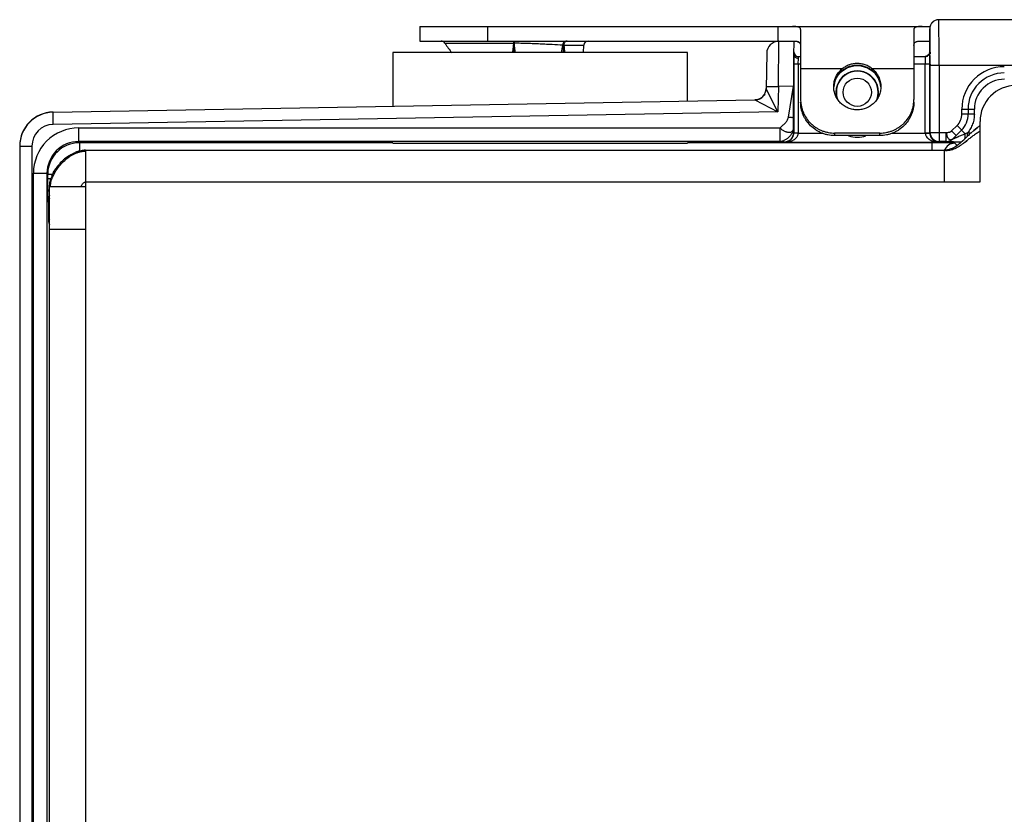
# Model space of a CAD drawing. Header units: inches. Extents: x 0.2 to 16.8, y 0.1 to 10.8.
# Tile 3 of 16: x 3 to 5.2, y 3.8 to 5.6. Entities that reach past the tile are written whole.
import ezdxf

# ---------------------------------------------------------------- set-up
doc = ezdxf.new("R2010")
doc.units = ezdxf.units.IN
doc.header["$LTSCALE"] = 0.935
doc.header["$MEASUREMENT"] = 0
doc.layers.get('0').update_dxf_attribs({"linetype": 'CONTINUOUS'})

msp = doc.modelspace()

# ---------------------------------------------------------------- linework, layer by layer
at = {"color": 7, "linetype": 'Continuous'}
for p, q in [((5.6721, 5.5675), (5.0183, 5.5675)), ((3.8724, 5.5525), (3.8724, 5.5205)), ((3.8724, 5.5525), (4.9989, 5.5525)), ((4.0224, 5.5525), (4.0224, 5.5205)), ((4.6634, 5.5525), (4.6634, 5.5205)), ((4.7134, 5.5457), (4.7134, 5.3912)), ((4.9634, 5.5457), (4.9634, 5.3912)), ((4.9983, 5.5472), (4.9983, 5.5475)), ((4.9983, 5.5475), (4.9986, 5.5384)), ((4.9983, 5.5375), (4.9983, 5.5472)), ((4.9983, 5.5375), (4.9983, 5.5375)), ((4.9983, 5.5375), (4.9983, 5.5375)), ((3.8724, 5.5205), (4.6747, 5.5205)), ((3.9282, 5.5158), (4.0801, 5.5158)), ((4.0784, 5.4971), (4.0793, 5.5062)), ((4.0793, 5.5062), (4.0803, 5.5157)), ((4.0801, 5.5183), (4.0801, 5.52)), ((4.0801, 5.5158), (4.0801, 5.52)), ((4.0801, 5.5158), (4.0801, 5.5183)), ((4.0807, 5.5157), (4.0801, 5.5158)), ((4.0803, 5.5157), (4.0804, 5.5164)), ((4.0804, 5.5205), (4.0804, 5.4949)), ((4.0804, 5.5164), (4.0805, 5.5158)), ((4.0806, 5.52), (4.0807, 5.5183)), ((4.0807, 5.5157), (4.0806, 5.52)), ((4.0807, 5.5183), (4.0807, 5.5157)), ((4.0815, 5.5062), (4.082, 5.5011)), ((4.19, 5.5205), (4.189, 5.4949)), ((4.1907, 5.5111), (4.2349, 5.5111)), ((4.234, 5.4949), (4.2349, 5.5111)), ((4.6642, 5.4199), (4.665, 5.52)), ((4.665, 5.52), (4.6984, 5.5205)), ((4.9816, 5.5205), (4.9983, 5.5205)), ((3.8134, 5.4949), (3.8134, 5.3769)), ((4.4634, 5.4949), (3.8134, 5.4949)), ((4.4634, 5.3883), (4.4634, 5.4949)), ((4.6385, 5.4934), (4.6371, 5.4149)), ((4.6984, 5.4904), (4.6983, 5.4695)), ((4.7083, 5.4695), (4.7084, 5.4827)), ((4.7084, 5.4827), (4.7084, 5.4865)), ((4.7084, 5.4865), (4.7134, 5.4865)), ((4.9634, 5.4865), (4.9887, 5.4865)), ((4.9883, 5.4861), (4.9884, 5.4828)), ((4.9884, 5.4828), (4.9885, 5.4695)), ((4.9927, 5.4874), (4.9887, 5.4865)), ((4.9963, 5.4905), (4.996, 5.4899)), ((4.9983, 5.4959), (4.998, 5.4935)), ((4.9983, 5.4959), (4.9983, 5.4958)), ((4.9984, 5.4866), (4.9983, 5.4958)), ((4.999, 5.4961), (4.999, 5.4922)), ((4.6983, 5.4695), (4.6983, 5.3177)), ((4.7134, 5.4695), (4.6983, 5.4695)), ((4.7083, 5.4695), (4.7083, 5.3172)), ((4.8052, 5.4592), (4.7134, 5.4592)), ((4.8384, 5.4664), (4.8384, 5.4665)), ((4.9634, 5.4592), (4.8716, 5.4592)), ((4.9985, 5.4695), (4.9634, 5.4695)), ((4.9885, 5.3172), (4.9885, 5.4695)), ((4.9985, 5.3177), (4.9985, 5.4695)), ((4.999, 5.4695), (4.999, 5.4675)), ((4.999, 5.3188), (4.999, 5.4675)), ((4.999, 5.4675), (5.6721, 5.4675)), ((5.019, 5.4675), (5.019, 5.2988)), ((4.7991, 5.4493), (4.7991, 5.4492)), ((4.7991, 5.4492), (4.7991, 5.4492)), ((4.8777, 5.4492), (4.8776, 5.4493)), ((4.8777, 5.4492), (4.8777, 5.4492)), ((4.6379, 5.4133), (4.6371, 5.4149)), ((4.6372, 5.4204), (4.6642, 5.4199)), ((4.6633, 5.3642), (4.6379, 5.4133)), ((4.6642, 5.4199), (4.6633, 5.3642)), ((4.6976, 5.4205), (4.6642, 5.4199)), ((4.6864, 5.3521), (4.6976, 5.4205)), ((4.6977, 5.3521), (4.6976, 5.4205)), ((3.0631, 5.3638), (4.6126, 5.3909)), ((3.0631, 5.3633), (4.6126, 5.3903)), ((4.6126, 5.3903), (4.6633, 5.3642)), ((5.0692, 5.3594), (5.0692, 5.37)), ((5.0692, 5.37), (5.0969, 5.3699)), ((5.083, 5.37), (5.083, 5.3594)), ((5.0969, 5.3593), (5.0969, 5.3699)), ((3.0636, 5.3363), (3.0631, 5.3633)), ((4.6633, 5.3642), (3.0636, 5.3363)), ((4.6979, 5.3286), (4.6977, 5.3521)), ((5.0969, 5.3593), (5.0692, 5.3594)), ((3.1196, 5.2986), (3.1196, 5.3286)), ((3.1196, 5.3286), (4.6679, 5.3286)), ((4.6679, 5.2986), (4.6679, 5.3286)), ((4.698, 5.3183), (4.6979, 5.3286)), ((5.0467, 5.3219), (5.0586, 5.3338)), ((5.0766, 5.3159), (5.0586, 5.3338)), ((5.1032, 5.329), (5.0954, 5.3228)), ((5.0954, 5.3228), (5.1031, 5.329)), ((5.1094, 5.2095), (5.1094, 5.3425)), ((4.6983, 5.3177), (4.698, 5.3183)), ((4.6983, 5.3177), (4.7083, 5.3177)), ((4.7083, 5.3172), (4.6983, 5.3174)), ((4.7083, 5.3172), (4.7616, 5.3172)), ((4.7884, 5.3173), (4.7884, 5.3118)), ((4.8884, 5.3173), (4.7884, 5.3173)), ((4.8884, 5.3118), (4.7884, 5.3118)), ((4.8884, 5.3118), (4.8884, 5.3173)), ((4.9152, 5.3172), (4.9885, 5.3172)), ((4.9885, 5.3177), (4.9985, 5.3177)), ((4.9885, 5.3172), (4.9985, 5.3174)), ((4.999, 5.3188), (4.9985, 5.3177)), ((4.999, 5.3188), (5.035, 5.3188)), ((5.035, 5.2988), (5.035, 5.3188)), ((5.0565, 5.3121), (5.0467, 5.3219)), ((5.0491, 5.3047), (5.0565, 5.3121)), ((5.0491, 5.3046), (5.0491, 5.3047)), ((5.0684, 5.324), (5.0565, 5.3121)), ((5.0819, 5.3182), (5.0766, 5.3159)), ((5.0817, 5.3103), (5.0798, 5.3085)), ((5.0817, 5.3103), (5.0819, 5.3105)), ((5.0819, 5.3105), (5.0819, 5.3182)), ((5.0819, 5.3182), (5.0903, 5.3182)), ((5.0888, 5.317), (5.0954, 5.3228)), ((5.0954, 5.3228), (5.0889, 5.317)), ((2.9894, 5.2883), (2.9894, 2.3778)), ((2.9894, 5.2883), (3.0164, 5.2883)), ((3.0164, 5.2883), (3.0164, 2.3778)), ((3.1211, 5.2958), (3.1196, 5.2986)), ((4.6679, 5.2986), (3.1196, 5.2986)), ((3.1211, 5.2958), (3.1211, 5.2771)), ((3.8134, 5.2958), (3.1211, 5.2958)), ((3.8134, 5.2949), (4.4634, 5.2949)), ((5.0038, 5.2958), (4.4634, 5.2958)), ((4.6679, 5.2986), (4.678, 5.2983)), ((4.678, 5.2983), (4.6786, 5.2972)), ((4.6786, 5.2972), (5.0182, 5.2972)), ((5.0038, 5.2795), (5.0038, 5.2958)), ((5.019, 5.2988), (5.0182, 5.2972)), ((5.0191, 5.2957), (5.0182, 5.2957)), ((5.035, 5.2988), (5.019, 5.2988)), ((5.035, 5.2988), (5.035, 5.2988)), ((5.0587, 5.29), (5.0538, 5.2949)), ((5.0753, 5.2966), (5.0801, 5.3004)), ((5.08, 5.3003), (5.0778, 5.2986)), ((5.0801, 5.3004), (5.0816, 5.3016)), ((3.1274, 5.2789), (3.1121, 5.2746)), ((3.1347, 5.2795), (3.1274, 5.2789)), ((3.1347, 5.2795), (3.1354, 5.2795)), ((3.1354, 2.3871), (3.1354, 5.2795)), ((3.1354, 5.2795), (5.0304, 5.2795)), ((5.0304, 5.2787), (5.0304, 5.2795)), ((5.0304, 5.2787), (5.0304, 5.2095)), ((5.0304, 5.2787), (5.0304, 5.2742)), ((5.0304, 5.2552), (5.0304, 5.2095)), ((3.0196, 2.4374), (3.0196, 5.2286)), ((3.0196, 5.2286), (3.0496, 5.2286)), ((3.0496, 5.2286), (3.0496, 2.4374)), ((3.0496, 5.2286), (3.0511, 5.2258)), ((3.0511, 5.2258), (3.0511, 5.2171)), ((3.0623, 5.2258), (3.0511, 5.2258)), ((3.0511, 5.2171), (3.0583, 5.2171)), ((3.0554, 2.4665), (3.0554, 5.1995)), ((3.0554, 5.1995), (3.0574, 5.1995)), ((3.0574, 5.1995), (3.1249, 5.1995)), ((3.0574, 5.1995), (3.0807, 5.1995)), ((3.0807, 5.1995), (3.0892, 5.1995)), ((3.0892, 5.1995), (3.1249, 5.1995)), ((3.1249, 5.1995), (3.1354, 5.1995)), ((3.1354, 5.2095), (5.1094, 5.2095)), ((3.0511, 5.188), (3.0515, 5.1671)), ((3.0515, 5.1671), (3.0531, 5.1639)), ((3.0531, 5.1639), (3.0531, 5.1592)), ((3.0554, 5.1639), (3.0531, 5.1639)), ((3.0531, 5.1592), (3.0554, 5.1592)), ((3.0534, 5.1192), (3.0554, 5.1153)), ((3.1354, 5.1045), (3.0554, 5.1045))]:
    msp.add_line(p, q, dxfattribs=at)
for points in [[(5.0183, 5.5675), (5.0163, 5.5674), (5.0143, 5.5671), (5.0124, 5.5667), (5.0107, 5.566), (5.009, 5.5652), (5.0074, 5.5643), (5.006, 5.5633), (5.0047, 5.5622), (5.0035, 5.561), (5.0025, 5.5597), (5.0015, 5.5584)], [(5.0015, 5.5584), (5.0007, 5.5571), (5, 5.5556), (4.9994, 5.5542), (4.999, 5.5527), (4.9986, 5.551), (4.9983, 5.5485), (4.9983, 5.5471), (4.9983, 5.5463), (4.9983, 5.4959)], [(4.998, 5.4935), (4.9961, 5.49), (4.9927, 5.4874)], [(4.996, 5.4899), (4.9928, 5.4875), (4.9927, 5.4874)], [(4.7991, 5.4492), (4.8042, 5.4542), (4.8165, 5.4619), (4.8308, 5.4659), (4.8384, 5.4664)], [(4.8384, 5.4664), (4.8466, 5.4658), (4.8609, 5.4616), (4.8731, 5.4538), (4.8777, 5.4492)]]:
    msp.add_lwpolyline(points, dxfattribs=at)
msp.add_circle((4.8384, 5.4075), 0.0312, dxfattribs=at)
for centre, radius, start, end in [((5.0183, 5.5475), 0.02, 90.0001, 180), ((3.7401, 5.5177), 1.2587, 0.665, 0.9455), ((0.5607, 5.4845), 4.4382, 0.1499, 0.6167), ((3.9197, 5.5105), 0.01, 31.4983, 89.9996), ((4.0804, 5.609), 0.1785, 211.4985, 219.9474), ((3.6908, 5.5422), 0.3902, 353.357, 354.7078), ((3.7011, 5.5415), 0.3799, 354.6758, 356.1199), ((3.0241, 5.397), 1.0631, 5.8994, 6.417), ((4.5434, 5.5488), 0.4639, 184.0892, 185.2676), ((4.54, 5.5484), 0.4604, 185.2477, 185.896), ((4.5181, 5.5449), 0.4382, 185.7435, 186.3016), ((4.4752, 5.5417), 0.3953, 185.9065, 186.5253), ((3.9283, 5.5534), 0.2637, 347.166, 350.767), ((4.1675, 4.7675), 0.744, 88.2169, 88.3794), ((4.7701, 5.5558), 0.5811, 184.417, 186.0204), ((4.2449, 5.5105), 0.01, 90.0002, 177), ((4.6655, 5.493), 0.027, 91, 179), ((3.7143, 5.5396), 0.3665, 352.9795, 353.3318), ((3.8017, 5.5286), 0.2785, 353.0395, 353.5032), ((4.4486, 5.5388), 0.3686, 186.5359, 186.8446), ((4.3534, 5.5271), 0.2726, 186.3824, 186.7996), ((4.7084, 5.4965), 0.01, 180, 270), ((4.9883, 5.4962), 0.0101, 270.1397, 280.2337), ((4.9884, 5.4961), 0.00994, 298.6001, 316.9853), ((4.9885, 5.496), 0.00977, 316.9966, 323.0107), ((4.9887, 5.4958), 0.00958, 323.0134, 337.0092), ((2.3521, 5.4698), 2.6464, 359.9934, 0.3631), ((-3.7921, 5.4678), 8.7911, 0.01137, 0.15911), ((4.8369, 5.4158), 0.0505, 126.8072, 137.2903), ((4.8365, 5.4163), 0.0499, 117.0575, 126.8285), ((4.8373, 5.4149), 0.0515, 110.4274, 117.0664), ((4.8381, 5.4125), 0.054, 100.5377, 110.4354), ((4.8383, 5.4118), 0.0547, 92.1474, 100.6015), ((4.8383, 5.4132), 0.0533, 89.8572, 92.1273), ((4.8385, 5.4132), 0.0534, 87.6527, 90.1427), ((4.8384, 5.4118), 0.0547, 78.9579, 87.6332), ((4.8386, 5.4122), 0.0543, 69.1557, 78.9825), ((4.8394, 5.4147), 0.0517, 62.5177, 69.0997), ((4.8403, 5.4163), 0.0499, 52.7263, 62.5004), ((4.8398, 5.4157), 0.0506, 42.6169, 52.7439), ((5.163, 5.37), 0.0938, 89.9941, 179.9983), ((4.8372, 5.4157), 0.0508, 138.512, 175.4576), ((4.8384, 5.4075), 0.047, 342.6693, 197.3232), ((4.8384, 5.4075), 0.0462, 340.8908, 199.103), ((4.8364, 5.4162), 0.0499, 137.2995, 138.386), ((4.8404, 5.4162), 0.0499, 41.6134, 42.5989), ((4.8396, 5.4157), 0.0508, 4.5426, 41.488), ((5.163, 5.37), 0.08, 89.99, 179.9998), ((5.1631, 5.3699), 0.0662, 89.9949, 179.998), ((4.6122, 5.4159), 0.025, 271, 359), ((4.6122, 5.4153), 0.025, 330.7422, 358.9923), ((5.1894, 5.3425), 0.08, 90, 180), ((4.6121, 5.4154), 0.0251, 271.0238, 330.7422), ((4.7855, 5.3912), 0.0721, 180.0034, 184.3493), ((4.8911, 5.3912), 0.0723, 355.6569, 359.9903), ((3.0644, 5.2888), 0.075, 91, 180), ((3.0644, 5.2883), 0.075, 90.9993, 180.0013), ((5.033, 5.3594), 0.0362, 314.9984, 0.0015), ((5.0332, 5.3593), 0.05, 314.9946, 0.0054), ((3.0644, 5.2883), 0.048, 90.9999, 180.0022), ((3.1196, 5.2286), 0.1, 90.0019, 180.0056), ((5.1951, 5.2084), 0.1517, 124.4063, 127.3252), ((5.193, 5.2113), 0.1481, 124.3711, 127.3423), ((4.678, 5.3183), 0.02, 270.0711, 359.962), ((4.6938, 5.3178), 0.0145, 350.8571, 357.73), ((4.8384, 5.3644), 0.0563, 250.2014, 289.9616), ((5.003, 5.3178), 0.0145, 182.2725, 189.1452), ((5.019, 5.3188), 0.02, 180.0139, 269.993), ((5.035, 5.3188), 0.02, 270.0046, 314.9954), ((4.7502, 5.6482), 0.4733, 312.7803, 313.4253), ((4.7903, 5.6055), 0.4147, 312.7294, 313.4744), ((4.0503, 6.3876), 1.4914, 313.4295, 313.656), ((3.39, 7.0824), 2.4499, 313.4731, 313.6099), ((5.642, 4.72), 0.8139, 133.353, 133.5065), ((5.5491, 4.8182), 0.6787, 133.0819, 133.4968), ((5.4545, 4.9189), 0.5405, 133.042, 133.3654), ((5.3555, 5.0249), 0.3955, 132.3905, 133.0526), ((5.3391, 5.0426), 0.3714, 132.367, 133.0679), ((3.1196, 5.2286), 0.07, 89.999, 180.0151), ((3.1211, 5.2258), 0.07, 90.0027, 177.9031), ((5.004, 2.5596), 2.7361, 89.7015, 90.0036), ((5.0187, 5.3404), 0.0432, 259.1088, 269.4132), ((5.0538, 5.2699), 0.025, 90.029, 157.5187), ((5.0118, 5.3543), 0.0796, 303.8031, 305.4038), ((5.0127, 5.3531), 0.0781, 303.7862, 305.4213), ((4.8977, 5.4891), 0.2564, 312.238, 312.3968), ((4.8729, 5.5161), 0.293, 312.4086, 312.7144), ((4.879, 5.5095), 0.284, 312.398, 312.7123), ((4.6998, 5.7793), 0.6115, 307.8842, 308.1842), ((3.1555, 5.1794), 0.1049, 128.0357, 135.0069), ((3.1551, 5.1799), 0.1043, 128.0136, 134.971), ((3.1518, 5.1842), 0.0989, 122.2336, 128.0159), ((3.151, 5.1853), 0.0976, 122.1939, 128.0556), ((3.1401, 5.2062), 0.0739, 107.7649, 112.3001), ((3.1397, 5.2074), 0.0727, 107.7267, 112.338), ((3.1381, 5.2123), 0.0675, 104.2513, 107.7177), ((3.1379, 5.2131), 0.0667, 104.2582, 107.739), ((12.8233, 5.266), 7.7929, 179.93948, 180.07944), ((3.1508, 5.1832), 0.0989, 141.9841, 147.7611), ((3.1497, 5.1839), 0.0976, 141.9445, 147.8007), ((3.1555, 5.1794), 0.1049, 135.0069, 141.9643), ((3.155, 5.1799), 0.1043, 134.971, 141.9864), ((3.1202, 5.2258), 0.0692, 177.8762, 179.9975), ((8.6057, 5.2171), 5.5546, 179.9995, 180.1568), ((3.1286, 5.1948), 0.0738, 157.7432, 162.2432), ((3.1275, 5.1952), 0.0726, 157.7056, 162.2809), ((7.2637, 5.2134), 4.2126, 180.157, 180.3454), ((3.0766, 5.1671), 0.0251, 149.2686, 179.9539), ((3.0783, 5.1639), 0.0252, 157.4994, 179.9131)]:
    msp.add_arc(centre, radius, start, end, dxfattribs=at)
msp.add_ellipse((4.6985, 5.4205), major_axis=(0, 0.1), ratio=0.008726, start_param=0.10032, end_param=1.570949, dxfattribs=at)
for points, knots in [([(5.019, 5.4675), (5.019, 5.474), (5.019, 5.4837), (5.019, 5.4965), (5.0189, 5.5057), (5.0189, 5.5145), (5.0189, 5.5229), (5.0188, 5.5308), (5.0188, 5.538), (5.0187, 5.5446), (5.0187, 5.5496), (5.0187, 5.5532), (5.0186, 5.5557), (5.0186, 5.5579), (5.0186, 5.5598), (5.0185, 5.5616), (5.0185, 5.5631), (5.0185, 5.5643), (5.0185, 5.5651), (5.0184, 5.5656), (5.0184, 5.566), (5.0184, 5.5664), (5.0184, 5.5668), (5.0184, 5.567), (5.0184, 5.5672), (5.0183, 5.5674), (5.0183, 5.5675), (5.0183, 5.5675), (5.0183, 5.5675), (5.0183, 5.5675), (5.0183, 5.5675)], [0, 0, 0, 0, 0.194901, 0.290224, 0.382678, 0.471374, 0.555512, 0.634294, 0.706986, 0.772904, 0.831366, 0.857614, 0.881798, 0.903865, 0.923763, 0.941436, 0.956833, 0.969915, 0.975582, 0.980662, 0.985155, 0.989057, 0.992366, 0.99508, 0.997198, 0.998719, 0.999255, 0.999643, 0.999886, 1, 1, 1, 1]), ([(4.7134, 5.5457), (4.7134, 5.5461), (4.7133, 5.5467), (4.7131, 5.5475), (4.7128, 5.5483), (4.7123, 5.549), (4.7116, 5.5497), (4.7108, 5.5503), (4.7098, 5.5508), (4.7087, 5.5512), (4.7075, 5.5515), (4.7056, 5.552), (4.7028, 5.5523), (4.6992, 5.5525), (4.6966, 5.5525), (4.6952, 5.5525)], [0, 0, 0, 0, 0.043208, 0.084415, 0.124833, 0.165805, 0.208683, 0.254705, 0.304881, 0.359924, 0.420307, 0.486332, 0.635793, 0.807729, 1, 1, 1, 1]), ([(4.9816, 5.5525), (4.9802, 5.5525), (4.9776, 5.5525), (4.974, 5.5523), (4.9712, 5.552), (4.9693, 5.5515), (4.9681, 5.5512), (4.967, 5.5508), (4.966, 5.5503), (4.9652, 5.5497), (4.9645, 5.549), (4.964, 5.5483), (4.9636, 5.5475), (4.9634, 5.5467), (4.9634, 5.5461), (4.9634, 5.5457)], [0, 0, 0, 0, 0.192271, 0.364207, 0.513668, 0.579693, 0.640077, 0.695119, 0.745295, 0.791317, 0.834195, 0.875167, 0.915585, 0.956792, 1, 1, 1, 1]), ([(4.1886, 5.5111), (4.1807, 5.5116), (4.1685, 5.5123), (4.1519, 5.5131), (4.1384, 5.5138), (4.1244, 5.5144), (4.1101, 5.5149), (4.0955, 5.5154), (4.0856, 5.5156), (4.0807, 5.5157)], [0, 0, 0, 0, 0.218702, 0.338548, 0.463895, 0.593795, 0.727295, 0.863169, 1, 1, 1, 1]), ([(4.1886, 5.5111), (4.1886, 5.5119), (4.1888, 5.5135), (4.1895, 5.5158), (4.1905, 5.5177), (4.1914, 5.5188), (4.1919, 5.5192)], [0, 0, 0, 0, 0.271927, 0.534541, 0.778265, 1, 1, 1, 1]), ([(4.1917, 5.5158), (4.1914, 5.5151), (4.1909, 5.5135), (4.1907, 5.5119), (4.1907, 5.5111)], [0, 0, 0, 0, 0.492394, 1, 1, 1, 1]), ([(4.1978, 5.5205), (4.1972, 5.5205), (4.1959, 5.5203), (4.1942, 5.5193), (4.1928, 5.5178), (4.192, 5.5165), (4.1917, 5.5158)], [0, 0, 0, 0, 0.224056, 0.461937, 0.719797, 1, 1, 1, 1]), ([(4.6987, 5.5205), (4.6999, 5.5204), (4.702, 5.5203), (4.705, 5.5199), (4.7076, 5.5192), (4.7098, 5.5181), (4.7112, 5.517), (4.7121, 5.5159), (4.7127, 5.5147), (4.7133, 5.513), (4.7134, 5.5115), (4.7134, 5.5108)], [0, 0, 0, 0, 0.171994, 0.324853, 0.458323, 0.574869, 0.679573, 0.729978, 0.780443, 0.88514, 1, 1, 1, 1]), ([(4.7055, 5.5195), (4.7061, 5.5194), (4.7072, 5.519), (4.7086, 5.5183), (4.7099, 5.5175), (4.711, 5.5165), (4.7119, 5.5153), (4.7125, 5.514), (4.713, 5.5125), (4.7132, 5.5115), (4.7132, 5.5109)], [0, 0, 0, 0, 0.140522, 0.270591, 0.392609, 0.509685, 0.625545, 0.743998, 0.868092, 1, 1, 1, 1]), ([(4.9634, 5.5108), (4.9634, 5.5116), (4.9635, 5.5129), (4.964, 5.5144), (4.9644, 5.5155), (4.9651, 5.5164), (4.9661, 5.5175), (4.9675, 5.5184), (4.9691, 5.5191), (4.9711, 5.5197), (4.9738, 5.5202), (4.9776, 5.5205), (4.9802, 5.5205), (4.9816, 5.5205)], [0, 0, 0, 0, 0.108294, 0.158359, 0.206721, 0.25445, 0.302781, 0.405983, 0.463089, 0.524725, 0.663113, 0.822054, 1, 1, 1, 1]), ([(4.6984, 5.4905), (4.6984, 5.49), (4.6985, 5.489), (4.6991, 5.4875), (4.7, 5.4861), (4.7013, 5.485), (4.7028, 5.484), (4.7046, 5.4833), (4.7064, 5.4828), (4.7077, 5.4827), (4.7084, 5.4827)], [0, 0, 0, 0, 0.108697, 0.220859, 0.337642, 0.460046, 0.5885, 0.72268, 0.860835, 1, 1, 1, 1]), ([(4.9887, 5.4865), (4.9886, 5.4865), (4.9885, 5.4865), (4.9884, 5.4864), (4.9883, 5.4863), (4.9883, 5.4862), (4.9883, 5.4861)], [0, 0, 0, 0, 0.276255, 0.499995, 0.723478, 1, 1, 1, 1]), ([(4.9935, 5.4878), (4.9928, 5.4874), (4.9912, 5.4868), (4.9896, 5.4865), (4.9887, 5.4865)], [0, 0, 0, 0, 0.502098, 1, 1, 1, 1]), ([(4.9901, 5.4863), (4.9903, 5.4863), (4.9914, 5.4865), (4.9925, 5.4869), (4.9932, 5.4873)], [0, 0, 0, 0, 0.250454, 1, 1, 1, 1]), ([(4.9973, 5.4916), (4.9969, 5.4908), (4.9958, 5.4894), (4.9943, 5.4882), (4.9935, 5.4878)], [0, 0, 0, 0, 0.50055, 1, 1, 1, 1]), ([(4.9975, 5.4921), (4.9976, 5.4924), (4.9981, 5.4936), (4.9983, 5.4949), (4.9983, 5.4958)], [0, 0, 0, 0, 0.252364, 1, 1, 1, 1]), ([(4.7864, 5.4198), (4.7864, 5.4216), (4.7866, 5.4254), (4.7875, 5.4309), (4.7891, 5.4363), (4.7912, 5.4416), (4.7939, 5.4465), (4.7983, 5.4527), (4.8023, 5.4568), (4.8052, 5.4592)], [0, 0, 0, 0, 0.124638, 0.249284, 0.374011, 0.498914, 0.624077, 0.749527, 1, 1, 1, 1]), ([(4.8384, 5.4709), (4.8354, 5.4709), (4.8294, 5.4704), (4.8206, 5.4681), (4.8124, 5.4644), (4.8075, 5.461), (4.8052, 5.4592)], [0, 0, 0, 0, 0.25073, 0.501074, 0.750772, 1, 1, 1, 1]), ([(4.8716, 5.4592), (4.8693, 5.461), (4.8643, 5.4644), (4.8561, 5.4681), (4.8474, 5.4704), (4.8414, 5.4709), (4.8384, 5.4709)], [0, 0, 0, 0, 0.249228, 0.498927, 0.74927, 1, 1, 1, 1]), ([(4.8716, 5.4592), (4.8745, 5.4568), (4.8785, 5.4527), (4.8828, 5.4465), (4.8856, 5.4416), (4.8877, 5.4363), (4.8892, 5.4309), (4.8902, 5.4254), (4.8904, 5.4216), (4.8904, 5.4198)], [0, 0, 0, 0, 0.250474, 0.375925, 0.501088, 0.625991, 0.750718, 0.875362, 1, 1, 1, 1]), ([(4.7865, 5.4197), (4.7868, 5.4224), (4.7876, 5.4278), (4.7902, 5.4355), (4.794, 5.4428), (4.7973, 5.4472), (4.7991, 5.4492)], [0, 0, 0, 0, 0.249134, 0.498841, 0.749402, 1, 1, 1, 1]), ([(4.8777, 5.4492), (4.8795, 5.4472), (4.8828, 5.4428), (4.8866, 5.4355), (4.8892, 5.4278), (4.89, 5.4224), (4.8902, 5.4197)], [0, 0, 0, 0, 0.250598, 0.501159, 0.750866, 1, 1, 1, 1]), ([(4.8384, 5.3686), (4.835, 5.3686), (4.8282, 5.3692), (4.8184, 5.3721), (4.8108, 5.3761), (4.8054, 5.3801), (4.8016, 5.3835), (4.7981, 5.3872), (4.7951, 5.3913), (4.7925, 5.3956), (4.7903, 5.4001), (4.7886, 5.4049), (4.7869, 5.4114), (4.7864, 5.4164), (4.7864, 5.4198)], [0, 0, 0, 0, 0.12569, 0.251582, 0.377048, 0.439701, 0.502272, 0.564767, 0.627173, 0.689487, 0.751721, 0.813892, 0.876007, 1, 1, 1, 1]), ([(4.8904, 5.4198), (4.8904, 5.4164), (4.8899, 5.4114), (4.8882, 5.4049), (4.8865, 5.4001), (4.8843, 5.3956), (4.8817, 5.3913), (4.8786, 5.3872), (4.8752, 5.3835), (4.8714, 5.3801), (4.866, 5.3761), (4.8584, 5.3721), (4.8486, 5.3692), (4.8418, 5.3686), (4.8384, 5.3686)], [0, 0, 0, 0, 0.123993, 0.186109, 0.248279, 0.310514, 0.372827, 0.435234, 0.497729, 0.560301, 0.622954, 0.74842, 0.874311, 1, 1, 1, 1]), ([(4.7884, 5.3118), (4.7835, 5.3118), (4.7761, 5.3125), (4.7666, 5.3149), (4.7596, 5.3173), (4.753, 5.3204), (4.7446, 5.3254), (4.735, 5.3331), (4.7272, 5.3425), (4.7221, 5.3508), (4.719, 5.3573), (4.7165, 5.3642), (4.7141, 5.3736), (4.7134, 5.3808), (4.7134, 5.3856)], [0, 0, 0, 0, 0.125758, 0.188803, 0.251753, 0.314595, 0.377341, 0.502446, 0.627179, 0.689473, 0.751708, 0.813918, 0.876116, 1, 1, 1, 1]), ([(4.7136, 5.3857), (4.7139, 5.3811), (4.7151, 5.3743), (4.718, 5.3655), (4.7216, 5.357), (4.7277, 5.3471), (4.7355, 5.3385), (4.7427, 5.3325), (4.7484, 5.3286), (4.7545, 5.3252), (4.7609, 5.3224), (4.7676, 5.3201), (4.7767, 5.318), (4.7837, 5.3173), (4.7884, 5.3173)], [0, 0, 0, 0, 0.124046, 0.18622, 0.248405, 0.372796, 0.497563, 0.560146, 0.622799, 0.685533, 0.748361, 0.811296, 0.87431, 1, 1, 1, 1]), ([(4.8884, 5.3173), (4.8931, 5.3173), (4.9001, 5.318), (4.9092, 5.3201), (4.9158, 5.3224), (4.9222, 5.3252), (4.9284, 5.3286), (4.9341, 5.3325), (4.9413, 5.3385), (4.9491, 5.3471), (4.9552, 5.357), (4.9588, 5.3655), (4.9617, 5.3743), (4.9628, 5.3811), (4.9632, 5.3857)], [0, 0, 0, 0, 0.12569, 0.188705, 0.251639, 0.314467, 0.377201, 0.439854, 0.502437, 0.627204, 0.751596, 0.81378, 0.875955, 1, 1, 1, 1]), ([(4.9634, 5.3856), (4.9634, 5.3808), (4.9627, 5.3736), (4.9603, 5.3642), (4.9578, 5.3573), (4.9546, 5.3508), (4.9496, 5.3425), (4.9417, 5.3331), (4.9322, 5.3254), (4.9238, 5.3204), (4.9171, 5.3173), (4.9102, 5.3149), (4.9007, 5.3125), (4.8933, 5.3118), (4.8884, 5.3118)], [0, 0, 0, 0, 0.123884, 0.186083, 0.248293, 0.310527, 0.372822, 0.497555, 0.62266, 0.685406, 0.748247, 0.811198, 0.874242, 1, 1, 1, 1]), ([(4.6679, 5.3286), (4.6688, 5.3295), (4.6706, 5.3313), (4.6735, 5.3338), (4.6764, 5.3365), (4.6792, 5.3392), (4.6817, 5.342), (4.6839, 5.3451), (4.6856, 5.3484), (4.6862, 5.3508), (4.6864, 5.3521)], [0, 0, 0, 0, 0.125007, 0.252741, 0.381282, 0.508793, 0.633937, 0.756358, 0.877267, 1, 1, 1, 1]), ([(4.6977, 5.3521), (4.6977, 5.352), (4.6976, 5.3519), (4.6974, 5.3517), (4.6972, 5.3516), (4.6968, 5.3515), (4.6963, 5.3514), (4.6957, 5.3514), (4.6951, 5.3513), (4.694, 5.3513), (4.6926, 5.3514), (4.6906, 5.3515), (4.6886, 5.3517), (4.6871, 5.3519), (4.6864, 5.3521)], [0, 0, 0, 0, 0.015548, 0.035321, 0.06186, 0.096039, 0.13811, 0.188064, 0.245585, 0.310158, 0.458217, 0.627463, 0.810874, 1, 1, 1, 1]), ([(5.0969, 5.3593), (5.0969, 5.3556), (5.0964, 5.35), (5.0948, 5.3427), (5.0931, 5.3374), (5.091, 5.3322), (5.0875, 5.3256), (5.0843, 5.321), (5.0819, 5.3182)], [0, 0, 0, 0, 0.249827, 0.374942, 0.5, 0.625058, 0.750173, 1, 1, 1, 1]), ([(4.6679, 5.3286), (4.6693, 5.3271), (4.6717, 5.3251), (4.6752, 5.323), (4.6779, 5.3216), (4.6805, 5.3205), (4.683, 5.3197), (4.6855, 5.3192), (4.6878, 5.319), (4.69, 5.3191), (4.692, 5.3196), (4.6937, 5.3204), (4.6952, 5.3215), (4.6964, 5.323), (4.6972, 5.3247), (4.6977, 5.3266), (4.6979, 5.3279), (4.6979, 5.3286)], [0, 0, 0, 0, 0.163862, 0.244164, 0.321646, 0.395551, 0.465411, 0.530896, 0.591871, 0.648417, 0.700944, 0.750373, 0.798036, 0.845506, 0.894352, 0.945639, 1, 1, 1, 1]), ([(4.6979, 5.3286), (4.6979, 5.3278), (4.6977, 5.3262), (4.697, 5.3228), (4.6956, 5.3194), (4.6937, 5.316), (4.6914, 5.3126), (4.688, 5.3086), (4.684, 5.3052), (4.6806, 5.3028), (4.678, 5.3014), (4.6753, 5.3002), (4.6728, 5.2993), (4.6703, 5.2988), (4.6686, 5.2986), (4.6679, 5.2986)], [0, 0, 0, 0, 0.051604, 0.106874, 0.227779, 0.292856, 0.360175, 0.498657, 0.637131, 0.704513, 0.769925, 0.832968, 0.893093, 0.949166, 1, 1, 1, 1]), ([(4.6786, 5.2972), (4.6806, 5.2973), (4.685, 5.2981), (4.6894, 5.3006), (4.692, 5.3029), (4.6938, 5.3048), (4.6955, 5.3072), (4.6968, 5.31), (4.6976, 5.3124), (4.6982, 5.315), (4.6983, 5.3168), (4.6983, 5.3177)], [0, 0, 0, 0, 0.198257, 0.413069, 0.472101, 0.534108, 0.669498, 0.744518, 0.825181, 0.911388, 1, 1, 1, 1]), ([(4.6786, 5.2972), (4.6815, 5.2973), (4.686, 5.2978), (4.6917, 5.2994), (4.6959, 5.3011), (4.6993, 5.303), (4.7017, 5.3049), (4.7035, 5.3066), (4.7051, 5.3084), (4.7063, 5.3102), (4.707, 5.3117), (4.7077, 5.3133), (4.708, 5.3146), (4.7081, 5.3155)], [0, 0, 0, 0, 0.236143, 0.355602, 0.476639, 0.599985, 0.662991, 0.727146, 0.792825, 0.860031, 0.894331, 0.929205, 1, 1, 1, 1]), ([(4.9887, 5.3155), (4.9888, 5.3147), (4.9892, 5.3131), (4.9905, 5.3101), (4.9919, 5.3081), (4.993, 5.307)], [0, 0, 0, 0, 0.259221, 0.512812, 1, 1, 1, 1]), ([(4.993, 5.307), (4.9935, 5.3063), (4.9948, 5.3051), (4.9975, 5.303), (5.0004, 5.3013), (5.0035, 5.3), (5.0065, 5.2989), (5.0089, 5.2983), (5.0105, 5.298)], [0, 0, 0, 0, 0.131191, 0.259725, 0.510862, 0.634516, 0.757164, 1, 1, 1, 1]), ([(4.9985, 5.3177), (4.9985, 5.3167), (4.9986, 5.3148), (4.9993, 5.3119), (5.0002, 5.3094), (5.001, 5.3078), (5.0015, 5.3071)], [0, 0, 0, 0, 0.27089, 0.532694, 0.775422, 1, 1, 1, 1]), ([(5.0015, 5.3071), (5.0019, 5.3063), (5.003, 5.3048), (5.0047, 5.3029), (5.0066, 5.3013), (5.0079, 5.3004), (5.0085, 5.3001)], [0, 0, 0, 0, 0.276637, 0.532626, 0.772542, 1, 1, 1, 1]), ([(5.035, 5.3188), (5.0361, 5.3188), (5.0382, 5.3189), (5.0408, 5.3191), (5.0428, 5.3196), (5.0443, 5.3202), (5.0456, 5.3209), (5.0464, 5.3215), (5.0467, 5.3219)], [0, 0, 0, 0, 0.256268, 0.512768, 0.637576, 0.75947, 0.879436, 1, 1, 1, 1]), ([(5.035, 5.3188), (5.035, 5.3174), (5.0353, 5.3147), (5.0361, 5.3114), (5.037, 5.309), (5.0381, 5.307), (5.0394, 5.3052), (5.0409, 5.3039), (5.0421, 5.3032), (5.0433, 5.3028), (5.0445, 5.3026), (5.0457, 5.3027), (5.0469, 5.3031), (5.0481, 5.3037), (5.0488, 5.3043), (5.0491, 5.3047)], [0, 0, 0, 0, 0.163295, 0.32013, 0.393819, 0.463541, 0.589734, 0.646519, 0.69935, 0.748974, 0.796649, 0.843903, 0.892454, 0.944012, 1, 1, 1, 1]), ([(5.0491, 5.3046), (5.0492, 5.3046), (5.0492, 5.3046), (5.0493, 5.3047), (5.0494, 5.3047), (5.0497, 5.3048), (5.0501, 5.3049), (5.0506, 5.3051), (5.0513, 5.3054), (5.052, 5.3057), (5.0528, 5.306), (5.0539, 5.3065), (5.0554, 5.3071), (5.0572, 5.3078), (5.0591, 5.3085), (5.0616, 5.3096), (5.0648, 5.3109), (5.0687, 5.3126), (5.0727, 5.3142), (5.0753, 5.3153), (5.0766, 5.3159)], [0, 0, 0, 0, 0.001659, 0.004844, 0.009479, 0.01549, 0.031335, 0.051765, 0.075976, 0.103045, 0.132047, 0.162191, 0.225058, 0.290647, 0.358222, 0.427196, 0.567736, 0.710596, 0.854888, 1, 1, 1, 1]), ([(5.076, 5.3046), (5.0762, 5.3063), (5.0765, 5.3101), (5.0766, 5.3138), (5.0766, 5.3159)], [0, 0, 0, 0, 0.465049, 1, 1, 1, 1]), ([(5.1094, 5.3211), (5.1066, 5.3195), (5.1014, 5.3163), (5.0938, 5.3111), (5.0868, 5.3057), (5.0822, 5.3021), (5.08, 5.3003)], [0, 0, 0, 0, 0.262398, 0.516376, 0.762317, 1, 1, 1, 1]), ([(5.0085, 5.3001), (5.0093, 5.2996), (5.0109, 5.2988), (5.0141, 5.2977), (5.0166, 5.2973), (5.0182, 5.2972)], [0, 0, 0, 0, 0.261386, 0.51361, 1, 1, 1, 1]), ([(5.0538, 5.2949), (5.0538, 5.2949), (5.0538, 5.2949), (5.0537, 5.295), (5.0536, 5.295), (5.0533, 5.295), (5.053, 5.2951), (5.0527, 5.2951), (5.0522, 5.2951), (5.0517, 5.2952), (5.0509, 5.2952), (5.0497, 5.2953), (5.048, 5.2953), (5.0461, 5.2954), (5.0439, 5.2954), (5.0414, 5.2955), (5.0388, 5.2955), (5.0359, 5.2956), (5.0317, 5.2956), (5.0261, 5.2957), (5.0215, 5.2957), (5.0191, 5.2957)], [0, 0, 0, 0, 0.000901, 0.002293, 0.006642, 0.013115, 0.021715, 0.032436, 0.045264, 0.060187, 0.077191, 0.117353, 0.165473, 0.221245, 0.28436, 0.354477, 0.431134, 0.513839, 0.602101, 0.793217, 1, 1, 1, 1]), ([(5.0753, 5.2966), (5.0735, 5.2952), (5.07, 5.2926), (5.0647, 5.2888), (5.0593, 5.2854), (5.0539, 5.2826), (5.0484, 5.2804), (5.0426, 5.2789), (5.0366, 5.2782), (5.0325, 5.2784), (5.0304, 5.2787)], [0, 0, 0, 0, 0.135825, 0.266827, 0.393153, 0.515391, 0.634754, 0.753253, 0.873778, 1, 1, 1, 1]), ([(5.0448, 5.2822), (5.0426, 5.2813), (5.0378, 5.28), (5.0329, 5.2795), (5.0304, 5.2795)], [0, 0, 0, 0, 0.492294, 1, 1, 1, 1]), ([(5.035, 5.2988), (5.035, 5.2988), (5.035, 5.2988), (5.035, 5.2987), (5.0351, 5.2987), (5.0351, 5.2987), (5.0353, 5.2987), (5.0355, 5.2987), (5.0359, 5.2987), (5.0363, 5.2986), (5.0369, 5.2986), (5.0375, 5.2986), (5.0382, 5.2986), (5.039, 5.2985), (5.0402, 5.2985), (5.0418, 5.2985), (5.0439, 5.2984), (5.0462, 5.2984), (5.0487, 5.2984), (5.0513, 5.2983), (5.054, 5.2983), (5.0578, 5.2983), (5.0627, 5.2982), (5.0666, 5.2982), (5.0686, 5.2982)], [0, 0, 0, 0, 0.000495, 0.001005, 0.001713, 0.003738, 0.006566, 0.014559, 0.025532, 0.03931, 0.055718, 0.074594, 0.095799, 0.119196, 0.144648, 0.201165, 0.264284, 0.333062, 0.406588, 0.48396, 0.564497, 0.647767, 0.820827, 1, 1, 1, 1]), ([(5.0561, 5.2881), (5.0543, 5.2869), (5.0507, 5.2847), (5.0468, 5.2829), (5.0448, 5.2822)], [0, 0, 0, 0, 0.506619, 1, 1, 1, 1]), ([(5.0448, 5.2822), (5.0468, 5.2829), (5.0507, 5.2847), (5.0543, 5.2869), (5.0561, 5.2881)], [0, 0, 0, 0, 0.493384, 1, 1, 1, 1]), ([(5.0705, 5.2998), (5.0685, 5.2979), (5.0644, 5.2943), (5.0601, 5.291), (5.058, 5.2894)], [0, 0, 0, 0, 0.512014, 1, 1, 1, 1]), ([(5.058, 5.2894), (5.06, 5.2909), (5.0641, 5.2941), (5.068, 5.2975), (5.07, 5.2993)], [0, 0, 0, 0, 0.488498, 1, 1, 1, 1]), ([(3.0574, 5.1995), (3.0576, 5.2034), (3.0585, 5.2092), (3.0608, 5.2168), (3.0639, 5.2246), (3.0691, 5.2342), (3.0769, 5.2449), (3.086, 5.2548), (3.0962, 5.2633), (3.1072, 5.2702), (3.115, 5.2736), (3.1189, 5.2748)], [0, 0, 0, 0, 0.112771, 0.171944, 0.232873, 0.359177, 0.489683, 0.621702, 0.752394, 0.879144, 1, 1, 1, 1]), ([(3.099, 5.2678), (3.1001, 5.2685), (3.1043, 5.271), (3.1087, 5.2732), (3.1121, 5.2746)], [0, 0, 0, 0, 0.253756, 1, 1, 1, 1]), ([(3.1189, 5.2748), (3.1216, 5.2757), (3.127, 5.277), (3.1326, 5.2775), (3.1354, 5.2774)], [0, 0, 0, 0, 0.509198, 1, 1, 1, 1]), ([(3.1215, 5.2777), (3.1237, 5.2783), (3.1281, 5.2791), (3.1325, 5.2795), (3.1347, 5.2795)], [0, 0, 0, 0, 0.505398, 1, 1, 1, 1]), ([(3.1347, 5.2795), (3.1325, 5.2795), (3.1281, 5.2791), (3.1237, 5.2783), (3.1215, 5.2777)], [0, 0, 0, 0, 0.494587, 1, 1, 1, 1]), ([(3.0554, 5.1995), (3.0554, 5.2025), (3.0559, 5.2085), (3.0574, 5.2144), (3.0583, 5.2173)], [0, 0, 0, 0, 0.49248, 1, 1, 1, 1]), ([(3.0603, 5.2228), (3.0608, 5.2239), (3.0627, 5.2284), (3.0651, 5.2328), (3.0671, 5.2359)], [0, 0, 0, 0, 0.246245, 1, 1, 1, 1]), ([(3.0671, 5.2359), (3.0664, 5.2349), (3.0639, 5.2306), (3.0617, 5.2262), (3.0603, 5.2228)], [0, 0, 0, 0, 0.253776, 1, 1, 1, 1]), ([(3.1249, 5.1995), (3.1251, 5.2), (3.1255, 5.201), (3.1265, 5.203), (3.1275, 5.2045), (3.1283, 5.2054)], [0, 0, 0, 0, 0.227385, 0.47454, 1, 1, 1, 1]), ([(3.1283, 5.2054), (3.1289, 5.2061), (3.1303, 5.2075), (3.132, 5.2086), (3.1329, 5.209)], [0, 0, 0, 0, 0.516685, 1, 1, 1, 1]), ([(3.1329, 5.209), (3.1333, 5.2091), (3.1341, 5.2094), (3.135, 5.2095), (3.1354, 5.2095)], [0, 0, 0, 0, 0.508859, 1, 1, 1, 1]), ([(3.0531, 5.1592), (3.0531, 5.1566), (3.0531, 5.1516), (3.0531, 5.1453), (3.0531, 5.1406), (3.0531, 5.1372), (3.0532, 5.1341), (3.0532, 5.1312), (3.0532, 5.1286), (3.0532, 5.1263), (3.0533, 5.1243), (3.0533, 5.1228), (3.0533, 5.1217), (3.0533, 5.1211), (3.0533, 5.1206), (3.0534, 5.1201), (3.0534, 5.1198), (3.0534, 5.1195), (3.0534, 5.1194), (3.0534, 5.1193), (3.0534, 5.1192), (3.0534, 5.1192), (3.0534, 5.1192)], [0, 0, 0, 0, 0.192564, 0.378654, 0.466663, 0.550195, 0.628525, 0.700928, 0.766709, 0.825307, 0.876191, 0.918831, 0.9369, 0.952752, 0.966362, 0.977707, 0.986763, 0.993508, 0.996008, 0.997922, 0.999251, 1, 1, 1, 1]), ([(3.0553, 5.1276), (3.0547, 5.1263), (3.0537, 5.1235), (3.0534, 5.1206), (3.0534, 5.1192)], [0, 0, 0, 0, 0.500949, 1, 1, 1, 1])]:
    msp.add_open_spline(points, degree=3, knots=knots, dxfattribs=at)
for points in [[(4.6211, 5.392), (4.6198, 5.3915), (4.617, 5.3906), (4.614, 5.3904), (4.6126, 5.3903)], [(4.6285, 5.3964), (4.6274, 5.3955), (4.6252, 5.3938), (4.6224, 5.3925), (4.6211, 5.392)], [(4.634, 5.4031), (4.6332, 5.4019), (4.6317, 5.3995), (4.6296, 5.3974), (4.6285, 5.3964)]]:
    msp.add_open_spline(points, degree=3, dxfattribs=at)

doc.saveas('drawing.dxf')
